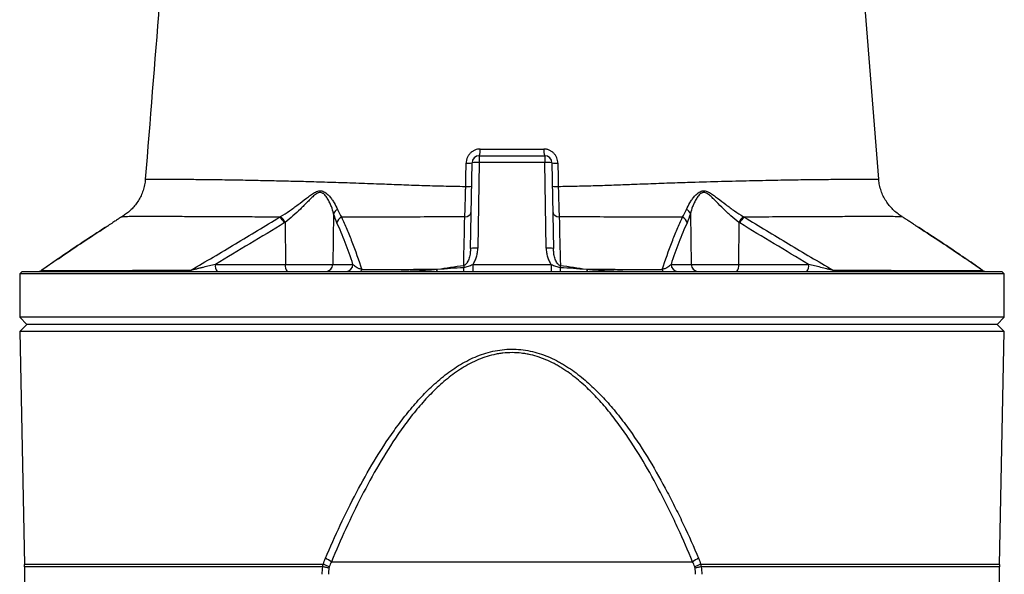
# Model space of a CAD drawing. Header units: millimetres. Extents: x 4080 to 7675, y 754 to 11989.
# Tile 5 of 6: x 4857 to 6897, y 8931 to 10082. Entities that reach past the tile are written whole.
import ezdxf

# ---------------------------------------------------------------- set-up
doc = ezdxf.new("R2010")
doc.units = ezdxf.units.MM
doc.header["$LTSCALE"] = 5

msp = doc.modelspace()

# ---------------------------------------------------------------- linework, layer by layer
at = {"color": 7, "linetype": 'Continuous', "lineweight": 25}
for p, q in [((5809.3, 9799.4), (5944.9, 9799.4)), ((5809.3, 9799.4), (5809.3, 9785.2)), ((5944.9, 9799.4), (5944.9, 9785.2)), ((5791.3, 9607.2), (5794.4, 9784.7)), ((5809.3, 9785.2), (5806.3, 9607.8)), ((5944.9, 9785.2), (5809.3, 9785.2)), ((5948, 9607.8), (5944.9, 9785.2)), ((5959.9, 9784.7), (5963, 9607.2)), ((5117.9, 9751), (5117.7, 9751)), ((6636.8, 9751), (6636.6, 9751)), ((5069.3, 9673), (5069.3, 9673)), ((5507.6, 9679), (5505.9, 9574.1)), ((6246.6, 9679), (6248.3, 9574.1)), ((6685.6, 9672.9), (6685.4, 9673)), ((5407.2, 9661.2), (5407.6, 9574.1)), ((6347, 9661.2), (6346.6, 9574.1)), ((4936.8, 9585.6), (4902.9, 9562.2)), ((5262.6, 9574.1), (5407.6, 9574.1)), ((5407.6, 9574.1), (5505.9, 9574.1)), ((5505.9, 9574.1), (5547.6, 9574.1)), ((5795.7, 9573.6), (5795.7, 9559.4)), ((5795.7, 9573.6), (5958.5, 9573.6)), ((5958.5, 9573.6), (5958.5, 9559.4)), ((6206.6, 9574.1), (6248.3, 9574.1)), ((6248.3, 9574.1), (6346.6, 9574.1)), ((6346.6, 9574.1), (6491.6, 9574.1)), ((4862.1, 9559.4), (4857.1, 9554.4)), ((4857.1, 9554.4), (4857.1, 9464.4)), ((6897.1, 9554.4), (4857.1, 9554.4)), ((4862.1, 9559.4), (6892.1, 9559.4)), ((6897.1, 9554.4), (6892.1, 9559.4)), ((6897.1, 9464.4), (6897.1, 9554.4)), ((4857.1, 9464.4), (4872.1, 9449.4)), ((6897.1, 9464.4), (4857.1, 9464.4)), ((4872.1, 9449.4), (4857.4, 9434.7)), ((6882.1, 9449.4), (4872.1, 9449.4)), ((6882.1, 9449.4), (6897.1, 9464.4)), ((6896.8, 9434.7), (6882.1, 9449.4)), ((4857.4, 9434.7), (4867.1, 8951.9)), ((6896.8, 9434.7), (4857.4, 9434.7)), ((6887.2, 8951.9), (6896.8, 9434.7)), ((5503, 8957.5), (6251.2, 8957.5)), ((4867.1, 8946.9), (4867.1, 5972.7)), ((6887.1, 5972.7), (6887.1, 8946.9))]:
    msp.add_line(p, q, dxfattribs=at)
at = {"color": 8, "linetype": 'Continuous', "lineweight": 25}
for p, q in [((4937.8, 9586.1), (4902.1, 9561.5)), ((6852.1, 9561.5), (6815.5, 9586.7)), ((5485.9, 8951.9), (4867.1, 8951.9)), ((5485.2, 8946.9), (4867.1, 8946.9)), ((6887.2, 8951.9), (6268.3, 8951.9)), ((6887.1, 8946.9), (6269, 8946.9))]:
    msp.add_line(p, q, dxfattribs=at)
at = {"color": 7, "linetype": 'Continuous', "lineweight": 25, "flags": 128}
for points in [[(6636.8, 9751), (6607.8, 10114.4), (6593.1, 10298.9)], [(5777, 9571.7), (5777, 9571.3), (5777.1, 9570.9), (5777.1, 9570.4), (5777.2, 9569.9), (5777.2, 9569.5), (5777.3, 9569), (5777.4, 9568.5), (5777.4, 9567.9)], [(5977.3, 9571.7), (5977.2, 9571.3), (5977.1, 9570.9), (5977.1, 9570.4), (5977, 9569.9), (5977, 9569.5), (5976.9, 9569), (5976.8, 9568.5), (5976.8, 9567.9)], [(5497.9, 8944.3), (5496.3, 8944.6), (5494.8, 8945), (5493.2, 8945.3), (5491.7, 8945.6), (5490.1, 8945.9), (5488.5, 8946.3), (5486.9, 8946.6), (5485.2, 8946.9)], [(6269, 8946.9), (6267.4, 8946.6), (6265.7, 8946.3), (6264.1, 8945.9), (6262.6, 8945.6), (6261, 8945.3), (6259.4, 8945), (6257.9, 8944.6), (6256.4, 8944.3)]]:
    msp.add_lwpolyline(points, dxfattribs=at)
at = {"color": 7, "linetype": 'Continuous', "lineweight": 25}
for centre, radius, start, end in [((5783.3, 9810), 28.2, 337.8337, 6.5565), ((5971, 9810), 28.2, 173.4435, 202.1663), ((5809.3, 9784.4), 15, 90, 179), ((5944.9, 9784.4), 15, 1, 90), ((5785.5, 9826.5), 42.8, 265.4048, 281.9424), ((5804.4, 9713.1), 72.3, 86.038, 97.9584), ((5949.9, 9713.1), 72.3, 82.0416, 93.962), ((5968.7, 9826.5), 42.8, 258.0576, 274.5952), ((5784.8, 9787.1), 51.5, 266.0026, 279.7211), ((5969.4, 9787.1), 51.5, 260.2787, 273.9974), ((5370, 9641.7), 39.8, 27.4326, 49.6726), ((5371.4, 9641.8), 40.7, 28.4617, 50.1715), ((5521.6, 9674.8), 14.5, 114.3228, 163.4155), ((5529.8, 9657.2), 15.6, 111.8187, 168.6244), ((5780.2, 9685.3), 12.6, 266.149, 348.3496), ((5974, 9685.3), 12.6, 191.6509, 273.8553), ((6224.5, 9657.2), 15.6, 11.3726, 68.1818), ((6232.7, 9674.8), 14.5, 16.5817, 65.672), ((6382.8, 9641.8), 40.7, 129.8276, 151.5376), ((6384.2, 9641.7), 39.8, 130.3241, 152.5617), ((5801.3, 9535.7), 72.3, 86.038, 97.9584), ((5953, 9535.7), 72.3, 82.0416, 93.962), ((5279.7, 9570.8), 17.4, 168.8058, 220.7047), ((5424.7, 9570.8), 17.4, 168.8058, 220.7047), ((5491.1, 9574.1), 14.7, 270.9872, 359.999), ((5532.9, 9574.1), 14.7, 270.9872, 359.999), ((5743.2, 9566.4), 34.3, 348.2478, 2.5753), ((6011.1, 9566.4), 34.3, 177.4254, 191.7487), ((6221.3, 9574.1), 14.7, 180.001, 269.0128), ((6263.1, 9574.1), 14.7, 180.001, 269.0128), ((6329.5, 9570.8), 17.4, 319.2953, 11.1942), ((6474.6, 9570.8), 17.4, 319.2953, 11.1942), ((4894.1, 9574.4), 15, 270, 305.2195), ((4894.2, 9574.4), 15, 270.0001, 305.2359), ((4894.6, 9573.8), 14.4, 270.037, 301.1208), ((5206.3, 9567.4), 7.96, 271.7532, 317.5055), ((5561.2, 9564), 4.82, 289.0545, 352.7245), ((5716.7, 9563.6), 5.99, 315.5581, 3.7641), ((6037.5, 9563.6), 5.99, 176.2335, 224.4282), ((6193, 9564), 4.82, 187.2759, 250.9459), ((6548, 9567.4), 7.96, 222.502, 268.2476), ((6860.1, 9574.4), 15, 234.6055, 269.9999), ((6860.1, 9574.4), 15, 234.8504, 270), ((6859.6, 9573.8), 14.4, 238.8785, 269.963), ((5296.9, 8617.1), 397.9, 58.8099, 60.8836), ((6457.3, 8617.1), 397.9, 119.1164, 121.1901), ((4617.1, 8946.9), 250, 0, 1.1458), ((5305.7, 8488.4), 497.3, 67.1937, 68.7602), ((6448.5, 8488.4), 497.3, 111.2398, 112.8063), ((7137.1, 8946.9), 250, 178.8542, 180)]:
    msp.add_arc(centre, radius, start, end, dxfattribs=at)
for points, knots in [([(5161, 10297.8), (5156.2, 10236.6), (5141.6, 10054.4), (5127.1, 9872.1), (5117.4, 9751)], [0, 0, 0, 0, 0.335451, 1, 1, 1, 1]), ([(5811.2, 9813.3), (5809.3, 9813.3), (5807.4, 9813.1), (5803.7, 9812.3), (5801.9, 9811.7), (5799.2, 9810.6), (5798.4, 9810.2), (5796.7, 9809.3), (5795.9, 9808.8), (5793.5, 9807.2), (5792, 9805.9), (5789.4, 9803.2), (5788.1, 9801.7), (5786, 9798.5), (5785.1, 9796.8), (5784, 9794.2), (5783.7, 9793.3), (5783.1, 9791.4), (5782.9, 9790.5), (5782.3, 9787.7), (5782.1, 9785.8), (5782.1, 9783.9)], [0, 0, 0, 0, 0.125, 0.125, 0.25, 0.25, 0.3125, 0.3125, 0.375, 0.375, 0.5, 0.5, 0.625, 0.625, 0.75, 0.75, 0.8125, 0.8125, 0.875, 0.875, 1, 1, 1, 1]), ([(5811.2, 9813.3), (5833.1, 9813.3), (5855.1, 9813.3), (5899.2, 9813.3), (5921.1, 9813.3), (5943, 9813.3)], [0, 0, 0, 0, 0.5, 0.5, 1, 1, 1, 1]), ([(5972.1, 9783.9), (5972.1, 9785.8), (5971.9, 9787.7), (5971.1, 9791.5), (5970.5, 9793.3), (5969.4, 9796), (5969, 9796.8), (5968.1, 9798.5), (5967.6, 9799.4), (5966, 9801.8), (5964.8, 9803.2), (5962.2, 9806), (5960.7, 9807.2), (5957.5, 9809.3), (5955.8, 9810.3), (5953.2, 9811.4), (5952.3, 9811.7), (5950.5, 9812.3), (5949.6, 9812.5), (5946.8, 9813.1), (5944.9, 9813.3), (5943, 9813.3)], [0, 0, 0, 0, 0.125, 0.125, 0.25, 0.25, 0.3125, 0.3125, 0.375, 0.375, 0.5, 0.5, 0.625, 0.625, 0.75, 0.75, 0.8125, 0.8125, 0.875, 0.875, 1, 1, 1, 1]), ([(5117.4, 9751), (5117.3, 9748.9), (5116.9, 9742.8), (5114.7, 9732.9), (5111, 9721.7), (5106.1, 9711.4), (5100.3, 9701.9), (5093.6, 9693.4), (5086.4, 9685.8), (5078.7, 9679.4), (5072.9, 9675.2), (5069.7, 9673.4), (5069.2, 9673.2)], [0, 0, 0, 0, 0.066074, 0.193473, 0.317179, 0.437374, 0.554119, 0.667379, 0.777021, 0.882814, 0.984414, 1, 1, 1, 1]), ([(5779.3, 9672.7), (5779.5, 9677), (5779.7, 9681.5), (5780, 9688.8), (5780.1, 9691.3), (5780.2, 9696.4), (5780.3, 9699), (5780.6, 9707.2), (5780.7, 9712.7), (5780.9, 9721.2), (5781, 9724.1), (5781.1, 9729.9), (5781.2, 9732.8), (5781.2, 9735.8)], [0, 0, 0, 0, 0.25, 0.25, 0.375, 0.375, 0.5, 0.5, 0.75, 0.75, 0.875, 0.875, 1, 1, 1, 1]), ([(5973, 9735.8), (5973.1, 9729.9), (5973.2, 9724.1), (5973.5, 9712.8), (5973.6, 9707.3), (5974, 9696.5), (5974.1, 9691.3), (5974.4, 9684), (5974.5, 9681.7), (5974.7, 9677.1), (5974.8, 9674.8), (5974.9, 9672.7)], [0, 0, 0, 0, 0.25, 0.25, 0.5, 0.5, 0.75, 0.75, 0.875, 0.875, 1, 1, 1, 1]), ([(6685.4, 9673.1), (6684.8, 9673.4), (6681.1, 9675.5), (6674.6, 9680.3), (6666.2, 9687.5), (6658.6, 9696), (6651.8, 9705.4), (6646.1, 9715.7), (6641.6, 9726.6), (6638.6, 9738.1), (6637, 9746.3), (6637, 9750.6), (6636.9, 9751)], [0, 0, 0, 0, 0.022275, 0.134395, 0.251223, 0.371023, 0.49272, 0.615652, 0.7394, 0.863687, 0.98832, 1, 1, 1, 1]), ([(5397.5, 9673.1), (5403.8, 9676.8), (5410, 9680.8), (5422.1, 9689.2), (5428, 9693.6), (5439.7, 9702.4), (5445.4, 9706.9), (5453.8, 9713.3), (5456.6, 9715.4), (5460.8, 9718.4), (5462.2, 9719.4), (5465, 9721.2), (5466.5, 9722.1), (5469.4, 9723.7), (5470.9, 9724.4), (5473.8, 9725.6), (5475.3, 9726.1), (5477.6, 9726.5), (5478.3, 9726.6), (5479.8, 9726.7), (5480.5, 9726.7), (5482.7, 9726.5), (5484.1, 9726.2), (5486.8, 9725.2), (5488.1, 9724.5), (5490.5, 9723), (5491.7, 9722.2), (5493.9, 9720.4), (5494.9, 9719.4), (5497, 9717.4), (5497.9, 9716.3), (5500.7, 9713.1), (5502.5, 9710.9), (5505.7, 9706.4), (5507.2, 9704.1), (5511.3, 9697.3), (5513.7, 9692.6), (5515.6, 9688.1)], [0, 0, 0, 0, 0.125, 0.125, 0.25, 0.25, 0.375, 0.375, 0.4375, 0.4375, 0.46875, 0.46875, 0.5, 0.5, 0.53125, 0.53125, 0.5625, 0.5625, 0.578125, 0.578125, 0.59375, 0.59375, 0.625, 0.625, 0.65625, 0.65625, 0.6875, 0.6875, 0.71875, 0.71875, 0.75, 0.75, 0.8125, 0.8125, 0.875, 0.875, 1, 1, 1, 1]), ([(5507.6, 9679), (5506.4, 9684), (5504.8, 9689.1), (5501.8, 9696.8), (5500.7, 9699.4), (5498.3, 9704.4), (5497, 9706.9), (5494.8, 9710.6), (5494, 9711.8), (5492.4, 9714.2), (5491.6, 9715.4), (5489.8, 9717.6), (5488.8, 9718.6), (5487.2, 9720), (5486.7, 9720.4), (5485.6, 9721.2), (5485, 9721.6), (5483.1, 9722.6), (5481.8, 9723), (5479, 9723.2), (5477.6, 9723), (5475.5, 9722.3), (5474.8, 9722), (5473.4, 9721.3), (5472.7, 9720.9), (5470.7, 9719.6), (5469.4, 9718.7), (5465.5, 9715.6), (5463.1, 9713.3), (5458.2, 9708.6), (5455.9, 9706.1), (5451, 9701.2), (5448.6, 9698.8), (5443.7, 9693.8), (5441.2, 9691.3), (5433.7, 9683.9), (5428.6, 9679.1), (5418.1, 9669.8), (5412.7, 9665.4), (5407.2, 9661.2)], [0, 0, 0, 0, 0.125, 0.125, 0.1875, 0.1875, 0.25, 0.25, 0.28125, 0.28125, 0.3125, 0.3125, 0.34375, 0.34375, 0.359375, 0.359375, 0.375, 0.375, 0.40625, 0.40625, 0.4375, 0.4375, 0.453125, 0.453125, 0.46875, 0.46875, 0.5, 0.5, 0.5625, 0.5625, 0.625, 0.625, 0.6875, 0.6875, 0.75, 0.75, 0.875, 0.875, 1, 1, 1, 1]), ([(6238.6, 9688.1), (6240.5, 9692.6), (6242.9, 9697.2), (6247, 9704.1), (6248.5, 9706.4), (6251.7, 9710.9), (6253.5, 9713.1), (6257.2, 9717.4), (6259.2, 9719.5), (6262.5, 9722.2), (6263.7, 9723), (6266.1, 9724.5), (6267.4, 9725.2), (6270.1, 9726.1), (6271.5, 9726.5), (6274.3, 9726.7), (6275.8, 9726.6), (6278.8, 9726.1), (6280.3, 9725.6), (6283.3, 9724.5), (6284.7, 9723.8), (6287.6, 9722.2), (6289, 9721.3), (6291.9, 9719.5), (6293.3, 9718.5), (6297.6, 9715.5), (6300.4, 9713.4), (6308.8, 9706.9), (6314.4, 9702.5), (6323.2, 9695.9), (6326.1, 9693.7), (6332.1, 9689.3), (6335.1, 9687.1), (6344.2, 9680.8), (6350.4, 9676.8), (6356.7, 9673)], [0, 0, 0, 0, 0.125, 0.125, 0.1875, 0.1875, 0.25, 0.25, 0.3125, 0.3125, 0.34375, 0.34375, 0.375, 0.375, 0.40625, 0.40625, 0.4375, 0.4375, 0.46875, 0.46875, 0.5, 0.5, 0.53125, 0.53125, 0.5625, 0.5625, 0.625, 0.625, 0.75, 0.75, 0.8125, 0.8125, 0.875, 0.875, 1, 1, 1, 1]), ([(6347, 9661.2), (6341.5, 9665.3), (6336.1, 9669.8), (6328.2, 9676.8), (6325.6, 9679.1), (6320.5, 9684), (6317.9, 9686.5), (6310.4, 9693.8), (6305.5, 9698.8), (6298.3, 9706.2), (6295.9, 9708.6), (6291, 9713.4), (6288.6, 9715.7), (6284.7, 9718.7), (6283.4, 9719.7), (6280.8, 9721.3), (6279.4, 9722.1), (6277.3, 9722.7), (6276.6, 9722.9), (6275.1, 9723.1), (6274.4, 9723.1), (6273.1, 9723), (6272.4, 9722.9), (6271.1, 9722.5), (6270.4, 9722.2), (6268.6, 9721.3), (6267.5, 9720.5), (6265.4, 9718.6), (6264.5, 9717.6), (6261.7, 9714.3), (6260.1, 9711.9), (6257.2, 9706.9), (6255.9, 9704.4), (6253.5, 9699.3), (6252.4, 9696.8), (6249.4, 9689.1), (6247.8, 9684), (6246.6, 9679)], [0, 0, 0, 0, 0.125, 0.125, 0.1875, 0.1875, 0.25, 0.25, 0.375, 0.375, 0.4375, 0.4375, 0.5, 0.5, 0.53125, 0.53125, 0.5625, 0.5625, 0.578125, 0.578125, 0.59375, 0.59375, 0.609375, 0.609375, 0.625, 0.625, 0.65625, 0.65625, 0.6875, 0.6875, 0.75, 0.75, 0.8125, 0.8125, 0.875, 0.875, 1, 1, 1, 1]), ([(5068.7, 9672.9), (5068.5, 9672.8), (5068.1, 9672.5), (5064.4, 9670.1), (5058.4, 9666.1), (5050.3, 9660.8), (5043.6, 9656.5), (5040.2, 9654.3)], [0, 0, 0, 0, 0.181592, 0.38342, 0.592747, 0.793644, 1, 1, 1, 1]), ([(5212.1, 9562), (5242.8, 9580.2), (5273.5, 9598.4), (5334.7, 9635.1), (5365.3, 9653.5), (5395.8, 9672.1)], [0, 0, 0, 0, 0.5, 0.5, 1, 1, 1, 1]), ([(5779.3, 9672.7), (5773.6, 9672.7), (5767.8, 9672.7), (5756.3, 9672.6), (5750.6, 9672.6), (5733.6, 9672.5), (5722.4, 9672.5), (5689.2, 9672.3), (5667.5, 9672.2), (5635.7, 9672), (5625.2, 9672), (5609.6, 9671.9), (5604.5, 9671.9), (5594.2, 9671.9), (5589.1, 9671.8), (5563.7, 9671.8), (5543.7, 9671.8), (5523.9, 9671.8)], [0, 0, 0, 0, 0.0625, 0.0625, 0.125, 0.125, 0.25, 0.25, 0.5, 0.5, 0.625, 0.625, 0.6875, 0.6875, 0.75, 0.75, 1, 1, 1, 1]), ([(5523.9, 9671.8), (5527.6, 9663.8), (5531.3, 9655.6), (5538.4, 9638.6), (5542, 9629.8), (5552.5, 9602.6), (5559.3, 9583.4), (5566, 9563.4)], [0, 0, 0, 0, 0.25, 0.25, 0.5, 0.5, 1, 1, 1, 1]), ([(6230.3, 9671.8), (6210.8, 9671.8), (6190.9, 9671.8), (6165.3, 9671.8), (6160.2, 9671.9), (6149.8, 9671.9), (6144.6, 9671.9), (6128.9, 9672), (6118.3, 9672), (6086.2, 9672.2), (6064.5, 9672.3), (6020.2, 9672.5), (5997.8, 9672.6), (5974.9, 9672.7)], [0, 0, 0, 0, 0.25, 0.25, 0.3125, 0.3125, 0.375, 0.375, 0.5, 0.5, 0.75, 0.75, 1, 1, 1, 1]), ([(6188.2, 9563.4), (6194.9, 9583.4), (6201.7, 9602.6), (6212.2, 9629.8), (6215.8, 9638.6), (6223, 9655.6), (6226.6, 9663.8), (6230.3, 9671.8)], [0, 0, 0, 0, 0.5, 0.5, 0.75, 0.75, 1, 1, 1, 1]), ([(6358.4, 9672.1), (6388.9, 9653.5), (6419.5, 9635), (6480.7, 9598.4), (6511.4, 9580.2), (6542.1, 9562)], [0, 0, 0, 0, 0.5, 0.5, 1, 1, 1, 1]), ([(6714, 9654.3), (6712.2, 9655.5), (6707.4, 9658.5), (6700.6, 9663), (6694.1, 9667.2), (6689.3, 9670.4), (6686.4, 9672.3), (6685.2, 9673.2), (6685.5, 9672.9), (6685.6, 9672.9)], [0, 0, 0, 0, 0.107946, 0.285967, 0.467807, 0.636663, 0.809736, 0.990479, 1, 1, 1, 1]), ([(4937.2, 9585.7), (4941, 9588.4), (4975.1, 9612.1), (5009.6, 9634.5), (5040.2, 9654.3)], [0, 0, 0, 0, 0.112843, 1, 1, 1, 1]), ([(5040.2, 9654.3), (5009.6, 9634.4), (4975.3, 9612.1), (4941.4, 9588.6), (4937.8, 9586.1)], [0, 0, 0, 0, 0.892359, 1, 1, 1, 1]), ([(5405.4, 9660), (5381.7, 9645.6), (5357.9, 9631.2), (5310.3, 9602.6), (5286.4, 9588.3), (5262.6, 9574.1)], [0, 0, 0, 0, 0.5, 0.5, 1, 1, 1, 1]), ([(5547.6, 9574.1), (5542.4, 9589.9), (5537, 9605), (5525.9, 9633.8), (5520.2, 9647.5), (5514.4, 9660.3)], [0, 0, 0, 0, 0.5, 0.5, 1, 1, 1, 1]), ([(6239.8, 9660.3), (6234, 9647.5), (6228.3, 9633.8), (6217.3, 9605), (6211.9, 9589.9), (6206.6, 9574.1)], [0, 0, 0, 0, 0.5, 0.5, 1, 1, 1, 1]), ([(6714, 9654.3), (6744.6, 9634.5), (6778.6, 9612.4), (6812.1, 9589.2), (6815.4, 9586.9)], [0, 0, 0, 0, 0.9019, 1, 1, 1, 1]), ([(6815.5, 9586.7), (6812.2, 9589), (6778.6, 9612.3), (6744.6, 9634.4), (6714, 9654.3)], [0, 0, 0, 0, 0.099532, 1, 1, 1, 1]), ([(5791.3, 9607.2), (5791.2, 9603.9), (5790.9, 9600.6), (5790.3, 9595.7), (5790, 9594.1), (5789.3, 9590.8), (5788.9, 9589.2), (5788, 9586), (5787.4, 9584.4), (5786.2, 9581.3), (5785.4, 9579.8), (5784.1, 9577.6), (5783.7, 9576.9), (5782.7, 9575.6), (5782.1, 9574.9), (5780.9, 9573.7), (5780.2, 9573.2), (5778.7, 9572.3), (5777.8, 9571.9), (5777, 9571.7)], [0, 0, 0, 0, 0.25, 0.25, 0.375, 0.375, 0.5, 0.5, 0.625, 0.625, 0.75, 0.75, 0.8125, 0.8125, 0.875, 0.875, 0.9375, 0.9375, 1, 1, 1, 1]), ([(5795.7, 9573.6), (5797.6, 9576.1), (5799.1, 9578.7), (5801.7, 9584.2), (5802.8, 9587), (5804.4, 9592.8), (5805.1, 9595.8), (5806, 9601.7), (5806.2, 9604.7), (5806.3, 9607.8)], [0, 0, 0, 0, 0.25, 0.25, 0.5, 0.5, 0.75, 0.75, 1, 1, 1, 1]), ([(5948, 9607.8), (5948, 9604.7), (5948.3, 9601.7), (5949.2, 9595.7), (5949.8, 9592.7), (5951.5, 9587), (5952.5, 9584.2), (5954.5, 9580), (5955.2, 9578.7), (5956.7, 9576.1), (5957.6, 9574.8), (5958.5, 9573.6)], [0, 0, 0, 0, 0.25, 0.25, 0.5, 0.5, 0.75, 0.75, 0.875, 0.875, 1, 1, 1, 1]), ([(5977.3, 9571.7), (5976.4, 9571.9), (5975.6, 9572.2), (5974.1, 9573.1), (5973.4, 9573.7), (5971.5, 9575.5), (5970.5, 9576.9), (5968.8, 9579.8), (5968.1, 9581.3), (5966.8, 9584.4), (5966.2, 9586), (5964.8, 9590.8), (5964.2, 9594), (5963.3, 9600.6), (5963, 9603.9), (5963, 9607.2)], [0, 0, 0, 0, 0.0625, 0.0625, 0.125, 0.125, 0.25, 0.25, 0.375, 0.375, 0.5, 0.5, 0.75, 0.75, 1, 1, 1, 1]), ([(5262.6, 9574.1), (5258.5, 9573.1), (5254.3, 9572), (5246, 9570), (5241.8, 9568.9), (5235.4, 9567.4), (5233.3, 9566.8), (5229, 9565.8), (5226.8, 9565.3), (5222.6, 9564.3), (5220.4, 9563.8), (5217.3, 9563.1), (5216.2, 9562.9), (5214.1, 9562.4), (5213.1, 9562.2), (5212.1, 9562)], [0, 0, 0, 0, 0.25, 0.25, 0.5, 0.5, 0.625, 0.625, 0.75, 0.75, 0.875, 0.875, 0.9375, 0.9375, 1, 1, 1, 1]), ([(5566, 9563.4), (5564.5, 9563.7), (5563.3, 9564.1), (5561.1, 9564.9), (5560.1, 9565.4), (5557.2, 9566.7), (5555.6, 9567.6), (5552.8, 9569.5), (5551.6, 9570.4), (5549.4, 9572.3), (5548.5, 9573.2), (5547.6, 9574.1)], [0, 0, 0, 0, 0.125, 0.125, 0.25, 0.25, 0.5, 0.5, 0.75, 0.75, 1, 1, 1, 1]), ([(5722.7, 9564), (5731.8, 9564.8), (5740.9, 9565.5), (5759.1, 9566.8), (5768.3, 9567.4), (5777.4, 9567.9)], [0, 0, 0, 0, 0.5, 0.5, 1, 1, 1, 1]), ([(5777.4, 9567.9), (5779.1, 9568.1), (5780.6, 9568.4), (5783.7, 9569.2), (5785.2, 9569.8), (5788.2, 9570.9), (5789.7, 9571.4), (5792.7, 9572.5), (5794.2, 9573.1), (5795.7, 9573.6)], [0, 0, 0, 0, 0.25, 0.25, 0.5, 0.5, 0.75, 0.75, 1, 1, 1, 1]), ([(5958.5, 9573.6), (5960, 9573.1), (5961.5, 9572.5), (5964.5, 9571.4), (5966, 9570.9), (5969, 9569.8), (5970.5, 9569.3), (5973.6, 9568.4), (5975.2, 9568.1), (5976.8, 9567.9)], [0, 0, 0, 0, 0.25, 0.25, 0.5, 0.5, 0.75, 0.75, 1, 1, 1, 1]), ([(5976.8, 9567.9), (5985.9, 9567.4), (5995.1, 9566.8), (6013.3, 9565.5), (6022.5, 9564.8), (6031.6, 9564)], [0, 0, 0, 0, 0.5, 0.5, 1, 1, 1, 1]), ([(6206.6, 9574.1), (6205.8, 9573.2), (6204.8, 9572.3), (6202.6, 9570.4), (6201.4, 9569.5), (6198.6, 9567.6), (6197, 9566.7), (6194.1, 9565.4), (6193.1, 9564.9), (6190.9, 9564.1), (6189.7, 9563.7), (6188.2, 9563.4)], [0, 0, 0, 0, 0.25, 0.25, 0.5, 0.5, 0.75, 0.75, 0.875, 0.875, 1, 1, 1, 1]), ([(6542.1, 9562), (6541.1, 9562.2), (6540.1, 9562.4), (6538, 9562.9), (6536.9, 9563.1), (6533.8, 9563.8), (6531.6, 9564.3), (6525.2, 9565.8), (6520.9, 9566.8), (6512.5, 9568.9), (6508.3, 9570), (6499.9, 9572), (6495.8, 9573.1), (6491.6, 9574.1)], [0, 0, 0, 0, 0.0625, 0.0625, 0.125, 0.125, 0.25, 0.25, 0.5, 0.5, 0.75, 0.75, 1, 1, 1, 1]), ([(6851.4, 9562.2), (6850.1, 9563.1), (6838.5, 9571.3), (6826.9, 9579.2), (6816.5, 9586.2)], [0, 0, 0, 0, 0.113846, 1, 1, 1, 1]), ([(4902.1, 9561.5), (4904.8, 9561.5), (4907.8, 9561.5), (4914.2, 9561.5), (4917.7, 9561.5), (4928.9, 9561.5), (4937.3, 9561.5), (4965.4, 9561.5), (4987.9, 9561.5), (5040.6, 9561.6), (5070.3, 9561.7), (5119.9, 9561.8), (5137.2, 9561.8), (5173.6, 9561.9), (5192.5, 9561.9), (5212.1, 9562)], [0, 0, 0, 0, 0.0625, 0.0625, 0.125, 0.125, 0.25, 0.25, 0.5, 0.5, 0.75, 0.75, 0.875, 0.875, 1, 1, 1, 1]), ([(5566, 9563.4), (5578.8, 9563.4), (5591.7, 9563.5), (5617.6, 9563.6), (5630.7, 9563.7), (5669.9, 9563.8), (5696.2, 9563.9), (5722.7, 9564)], [0, 0, 0, 0, 0.25, 0.25, 0.5, 0.5, 1, 1, 1, 1]), ([(5622.6, 9559.4), (5639.2, 9559.4), (5655.9, 9559.9), (5689.3, 9561.5), (5706, 9562.6), (5722.7, 9564)], [0, 0, 0, 0, 0.5, 0.5, 1, 1, 1, 1]), ([(6031.6, 9564), (6048.2, 9562.6), (6064.9, 9561.5), (6098.3, 9559.9), (6115, 9559.4), (6131.7, 9559.4)], [0, 0, 0, 0, 0.5, 0.5, 1, 1, 1, 1]), ([(6031.6, 9564), (6044.8, 9564), (6058, 9563.9), (6084.3, 9563.8), (6097.5, 9563.8), (6136.7, 9563.6), (6162.7, 9563.5), (6188.2, 9563.4)], [0, 0, 0, 0, 0.25, 0.25, 0.5, 0.5, 1, 1, 1, 1]), ([(6542.1, 9562), (6551.9, 9562), (6561.5, 9561.9), (6580.5, 9561.9), (6589.7, 9561.9), (6616.9, 9561.8), (6634.2, 9561.8), (6683.7, 9561.7), (6713.4, 9561.6), (6753, 9561.6), (6765.2, 9561.5), (6787.8, 9561.5), (6798.1, 9561.5), (6816.9, 9561.5), (6825.3, 9561.5), (6836.5, 9561.5), (6840, 9561.5), (6846.4, 9561.5), (6849.4, 9561.5), (6852.1, 9561.5)], [0, 0, 0, 0, 0.0625, 0.0625, 0.125, 0.125, 0.25, 0.25, 0.5, 0.5, 0.625, 0.625, 0.75, 0.75, 0.875, 0.875, 0.9375, 0.9375, 1, 1, 1, 1]), ([(5490.5, 8964.7), (5500.4, 8987.9), (5510.7, 9010.8), (5532, 9056.2), (5543.2, 9078.6), (5566.5, 9122.9), (5578.7, 9144.7), (5604.5, 9187.6), (5618.1, 9208.6), (5639.9, 9239.3), (5647.5, 9249.4), (5663.1, 9269.3), (5671.3, 9279.1), (5684, 9293.4), (5688.4, 9298.1), (5697.2, 9307.4), (5701.8, 9311.9), (5715.5, 9325.2), (5725.1, 9333.7), (5745.1, 9349.7), (5755.5, 9357.2), (5777.5, 9370.9), (5788.8, 9376.9), (5812.4, 9387), (5824.6, 9391), (5850.1, 9396.7), (5863, 9398.2), (5882.3, 9398.3), (5888.8, 9398), (5901.8, 9396.7), (5908.3, 9395.7), (5927.4, 9391.6), (5939.7, 9387.7), (5957.6, 9380.3), (5963.4, 9377.5), (5972, 9373.1), (5974.9, 9371.5), (5980.5, 9368.4), (5983.3, 9366.7), (5997.1, 9358.3), (6007.5, 9350.9), (6027.5, 9335.1), (6037.1, 9326.7), (6050.9, 9313.4), (6055.5, 9308.9), (6064.3, 9299.7), (6068.7, 9295), (6081.5, 9280.7), (6089.7, 9271), (6105.5, 9251.1), (6113, 9241), (6135, 9210.2), (6148.8, 9189.1), (6174.8, 9146), (6187.1, 9124.1), (6204.8, 9090.6), (6210.5, 9079.4), (6221.8, 9056.7), (6227.3, 9045.4), (6243.4, 9011), (6253.8, 8988), (6263.7, 8964.7)], [0, 0, 0, 0, 0.0625, 0.0625, 0.125, 0.125, 0.1875, 0.1875, 0.25, 0.25, 0.28125, 0.28125, 0.3125, 0.3125, 0.328125, 0.328125, 0.34375, 0.34375, 0.375, 0.375, 0.40625, 0.40625, 0.4375, 0.4375, 0.46875, 0.46875, 0.5, 0.5, 0.515625, 0.515625, 0.53125, 0.53125, 0.5625, 0.5625, 0.578125, 0.578125, 0.585938, 0.585938, 0.59375, 0.59375, 0.625, 0.625, 0.65625, 0.65625, 0.671875, 0.671875, 0.6875, 0.6875, 0.71875, 0.71875, 0.75, 0.75, 0.8125, 0.8125, 0.875, 0.875, 0.90625, 0.90625, 0.9375, 0.9375, 1, 1, 1, 1]), ([(6251.2, 8957.5), (6241.7, 8980.4), (6231.7, 9003.2), (6216.2, 9037.2), (6210.9, 9048.4), (6200, 9070.8), (6194.5, 9081.9), (6177.5, 9115.1), (6165.7, 9136.9), (6140.8, 9179.6), (6127.6, 9200.6), (6106.5, 9231.3), (6099.3, 9241.4), (6084.2, 9261.2), (6076.4, 9271), (6064.1, 9285.3), (6059.9, 9290), (6051.4, 9299.3), (6047.1, 9303.8), (6033.8, 9317.2), (6024.6, 9325.7), (6005.3, 9341.7), (5995.3, 9349.3), (5982, 9357.9), (5979.4, 9359.6), (5973.9, 9362.8), (5971.1, 9364.4), (5962.8, 9369), (5957.1, 9371.9), (5939.8, 9379.6), (5927.8, 9383.8), (5912.2, 9387.3), (5909.1, 9388), (5902.8, 9389.1), (5899.6, 9389.5), (5890.1, 9390.6), (5877.5, 9391.4), (5864.8, 9390.7), (5855.2, 9389.6), (5852.1, 9389.2), (5845.7, 9388.1), (5842.6, 9387.5), (5833.2, 9385.3), (5827, 9383.6), (5815, 9379.5), (5809.2, 9377.2), (5791.9, 9369.6), (5780.8, 9363.5), (5759.4, 9349.7), (5749.3, 9342.1), (5730, 9326), (5720.8, 9317.5), (5707.5, 9304.1), (5703.1, 9299.6), (5694.6, 9290.3), (5690.4, 9285.6), (5678.1, 9271.2), (5670.2, 9261.5), (5655.1, 9241.6), (5647.8, 9231.5), (5626.7, 9200.8), (5613.6, 9179.8), (5588.6, 9137), (5576.7, 9115.2), (5554.1, 9071), (5543.3, 9048.6), (5522.5, 9003.3), (5512.6, 8980.5), (5503, 8957.5)], [0, 0, 0, 0, 0.0625, 0.0625, 0.09375, 0.09375, 0.125, 0.125, 0.1875, 0.1875, 0.25, 0.25, 0.28125, 0.28125, 0.3125, 0.3125, 0.328125, 0.328125, 0.34375, 0.34375, 0.375, 0.375, 0.40625, 0.40625, 0.414062, 0.414062, 0.421875, 0.421875, 0.4375, 0.4375, 0.46875, 0.46875, 0.476562, 0.476562, 0.484375, 0.484375, 0.5, 0.515625, 0.515625, 0.523437, 0.523437, 0.53125, 0.53125, 0.546875, 0.546875, 0.5625, 0.5625, 0.59375, 0.59375, 0.625, 0.625, 0.65625, 0.65625, 0.671875, 0.671875, 0.6875, 0.6875, 0.71875, 0.71875, 0.75, 0.75, 0.8125, 0.8125, 0.875, 0.875, 0.9375, 0.9375, 1, 1, 1, 1])]:
    msp.add_open_spline(points, degree=3, knots=knots, dxfattribs=at)
for points in [[(5781.2, 9735.8), (5781.5, 9751.8), (5781.8, 9767.9), (5782.1, 9783.9)], [(5972.1, 9783.9), (5972.4, 9767.9), (5972.7, 9751.8), (5973, 9735.8)], [(5395.8, 9672.1), (5396.3, 9672.4), (5396.9, 9672.7), (5397.5, 9673.1)], [(5514.4, 9660.3), (5512, 9665.7), (5509.7, 9671.8), (5507.6, 9679)], [(5515.6, 9688.1), (5518.2, 9681.8), (5521, 9676.4), (5523.9, 9671.8)], [(5777, 9571.7), (5777.7, 9605.5), (5778.5, 9639.2), (5779.3, 9672.7)], [(5974.9, 9672.7), (5975.7, 9639.2), (5976.5, 9605.5), (5977.3, 9571.7)], [(6230.3, 9671.8), (6233.2, 9676.4), (6236, 9681.8), (6238.6, 9688.1)], [(6246.6, 9679), (6244.5, 9671.9), (6242.2, 9665.7), (6239.8, 9660.3)], [(6356.7, 9673), (6357.3, 9672.7), (6357.9, 9672.4), (6358.4, 9672.1)], [(5407.2, 9661.2), (5406.6, 9660.8), (5406, 9660.4), (5405.4, 9660)], [(6348.9, 9660), (6348.2, 9660.4), (6347.6, 9660.8), (6347, 9661.2)], [(6491.6, 9574.1), (6443.9, 9602.5), (6396.3, 9631.1), (6348.9, 9660)], [(5722.7, 9564), (5740.7, 9567), (5758.8, 9569.6), (5777, 9571.7)], [(5977.3, 9571.7), (5995.4, 9569.6), (6013.5, 9567), (6031.6, 9564)], [(5485.9, 8951.9), (5487.2, 8956.3), (5488.7, 8960.5), (5490.5, 8964.7)], [(5503, 8957.5), (5501.3, 8954), (5499.8, 8950.5), (5498.5, 8946.8)], [(6255.7, 8946.8), (6254.5, 8950.5), (6253, 8954), (6251.2, 8957.5)], [(6263.7, 8964.7), (6265.5, 8960.5), (6267, 8956.3), (6268.3, 8951.9)], [(5484, 8931.3), (5484, 8936.5), (5484.4, 8941.7), (5485.2, 8946.9)], [(5485.2, 8946.9), (5485.4, 8948.6), (5485.6, 8950.3), (5485.9, 8951.9)], [(5497.9, 8944.3), (5497.1, 8940), (5496.7, 8935.7), (5496.7, 8931.3)], [(5498.5, 8946.8), (5498.2, 8946), (5498, 8945.2), (5497.9, 8944.3)], [(6256.4, 8944.3), (6256.2, 8945.2), (6256, 8946), (6255.7, 8946.8)], [(6257.5, 8931.3), (6257.5, 8935.7), (6257.1, 8940), (6256.4, 8944.3)], [(6268.3, 8951.9), (6268.6, 8950.3), (6268.8, 8948.6), (6269, 8946.9)], [(6269, 8946.9), (6269.8, 8941.7), (6270.2, 8936.5), (6270.2, 8931.3)]]:
    msp.add_open_spline(points, degree=3, dxfattribs=at)
at = {"color": 8, "linetype": 'Continuous', "lineweight": 25}
for points, knots in [([(5117.7, 9751), (5117.6, 9751), (5116.8, 9751), (5120.8, 9751), (5130.3, 9750.9), (5145.7, 9750.9), (5165.8, 9750.8), (5191, 9750.7), (5221, 9750.4), (5256.6, 9750), (5296.8, 9749.5), (5338.1, 9748.7), (5379.1, 9747.9), (5418.7, 9747), (5460.9, 9745.9), (5505.8, 9744.5), (5553.1, 9743), (5599, 9741.3), (5642.7, 9739.6), (5684.9, 9738), (5729.1, 9736.8), (5761.6, 9736.1), (5779.1, 9735.8), (5781.2, 9735.8)], [0, 0, 0, 0, 0.006452, 0.06413, 0.119404, 0.174691, 0.231367, 0.288051, 0.349896, 0.41174, 0.474843, 0.537946, 0.586516, 0.635125, 0.683693, 0.73379, 0.783931, 0.834027, 0.873597, 0.913144, 0.953778, 0.994411, 1, 1, 1, 1]), ([(5973, 9735.8), (5986, 9736), (6012.1, 9736.5), (6050.5, 9737.5), (6088.3, 9738.7), (6128.5, 9740.2), (6170.6, 9741.9), (6214.6, 9743.4), (6264.6, 9745), (6319.3, 9746.6), (6376.7, 9747.9), (6429, 9749), (6476.6, 9749.8), (6519.2, 9750.3), (6554.6, 9750.6), (6583.2, 9750.8), (6603.3, 9750.9), (6617.6, 9750.9), (6627.2, 9751), (6634.3, 9751), (6637.7, 9751), (6636.8, 9751), (6636.8, 9751)], [0, 0, 0, 0, 0.0345054, 0.069011, 0.1043333, 0.1396559, 0.1849124, 0.2302082, 0.2754725, 0.3452938, 0.4151168, 0.4842508, 0.5533863, 0.6243399, 0.6952954, 0.755515, 0.8157258, 0.8568953, 0.898099, 0.9392546, 0.9988254, 1, 1, 1, 1]), ([(5395.8, 9672.1), (5380.3, 9672.1), (5349.2, 9672.3), (5303.9, 9672.5), (5259.4, 9672.7), (5217, 9672.9), (5178.8, 9673.1), (5146.8, 9673.1), (5120.3, 9673.1), (5099.1, 9673.1), (5082.6, 9673), (5072.5, 9673), (5068.3, 9673), (5069.1, 9673), (5069.3, 9673)], [0, 0, 0, 0, 0.080432, 0.161208, 0.255746, 0.350818, 0.447513, 0.544748, 0.630597, 0.716832, 0.80452, 0.89285, 0.980142, 1, 1, 1, 1]), ([(6685.4, 9673), (6685.4, 9673), (6685.7, 9673), (6684.6, 9673), (6681.8, 9673), (6677.2, 9673), (6668.8, 9673), (6653.8, 9673.1), (6629.8, 9673.1), (6599.5, 9673.1), (6562.5, 9673), (6525.6, 9672.9), (6492.9, 9672.7), (6466.6, 9672.6), (6438.7, 9672.4), (6403.3, 9672.3), (6375.6, 9672.1), (6358.4, 9672.1)], [0, 0, 0, 0, 0.0051217, 0.0535743, 0.1020258, 0.1484978, 0.1949701, 0.2886981, 0.3845247, 0.4809063, 0.5864858, 0.6927698, 0.7470642, 0.8013584, 0.8560614, 0.9107641, 1, 1, 1, 1]), ([(4902.8, 9562.1), (4902.7, 9562), (4902.3, 9561.8), (4902.2, 9561.6), (4902.1, 9561.5)], [0, 0, 0, 0, 0.2845359, 1, 1, 1, 1]), ([(6852.1, 9561.5), (6852, 9561.6), (6851.9, 9561.8), (6851.5, 9562), (6851.4, 9562.1)], [0, 0, 0, 0, 0.6807652, 1, 1, 1, 1])]:
    msp.add_open_spline(points, degree=3, knots=knots, dxfattribs=at)

doc.saveas('drawing.dxf')
